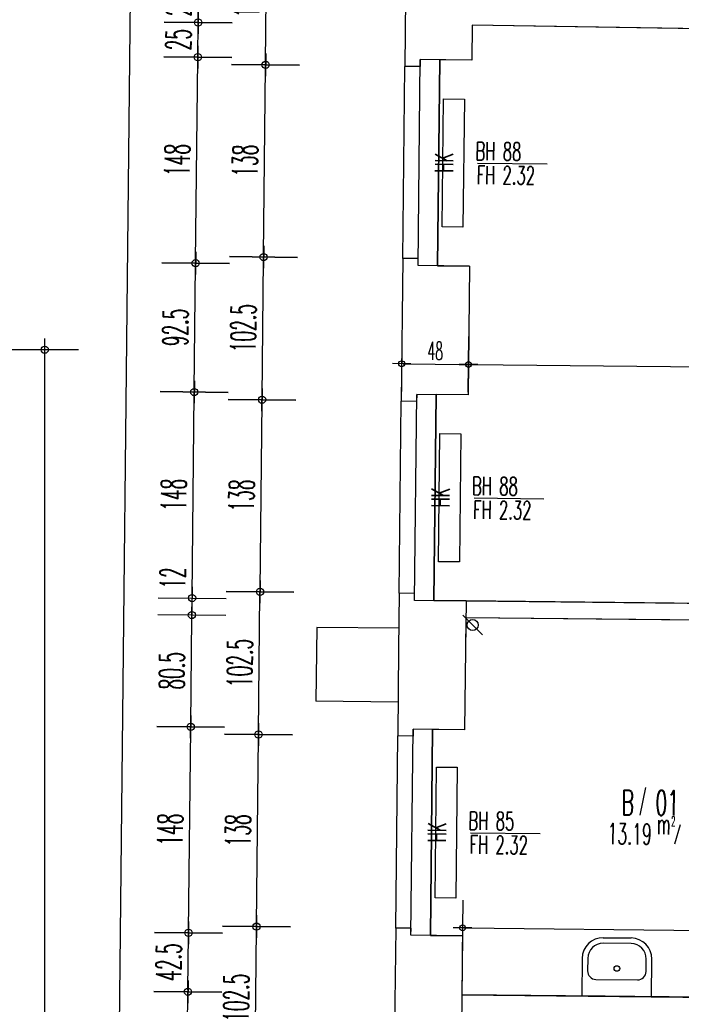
# Model space of a CAD drawing. Extents: x -14.3 to 68.8, y -3.9 to 57.4.
# Tile 25 of 46: x 33.5 to 38.2, y 16.5 to 23.6. Entities that reach past the tile are written whole.
import ezdxf
from ezdxf.enums import TextEntityAlignment as Align

# ---------------------------------------------------------------- set-up
doc = ezdxf.new("R2010")
doc.units = 0
doc.header["$LTSCALE"] = 0.25
doc.header["$MEASUREMENT"] = 0
doc.header["$PDMODE"] = 34
doc.header["$PDSIZE"] = 0.06
doc.layers.get('0').update_dxf_attribs({"color": 30, "linetype": 'CONTINUOUS'})
doc.layers.get('DEFPOINTS').update_dxf_attribs({"linetype": 'CONTINUOUS'})
for name, color, linetype in [('01ATTRMB', 7, 'CONTINUOUS'), ('01BEM-A', 7, 'CONTINUOUS'), ('01BEM-FEN', 7, 'CONTINUOUS'), ('01BEM-I', 7, 'CONTINUOUS'), ('01EIN-SAN', 9, 'CONTINUOUS'), ('01FEN', 4, 'CONTINUOUS'), ('01FLA-POLY1', 1, 'CONTINUOUS'), ('01TGA-HZG', 4, 'CONTINUOUS'), ('01TGA-STG', 4, 'CONTINUOUS'), ('01WAN', 3, 'CONTINUOUS'), ('01WAN-S', 7, 'CONTINUOUS'), ('01WLB', 2, 'CONTINUOUS')]:
    doc.layers.add(name, color=color, linetype=linetype)
doc.styles.add('BOS', font='romans.shx', dxfattribs={"width": 0.6})
doc.styles.add('BOS-BEM', font='romans.shx', dxfattribs={"width": 0.5})
doc.dimstyles.new('BOS-130', dxfattribs={"dimscale": 0.001, "dimtxt": 130, "dimasz": 10.666667, "dimexe": 1.8, "dimexo": 0.1, "dimgap": 30, "dimtad": 1, "dimdec": 4, "dimlfac": 100, "dimrnd": 0.5, "dimzin": 12, "dimtxsty": 'BOS-BEM', "dimblk1": 'BOS-BEM', "dimblk2": 'BOS-BEM', "dimsah": 1, "dimcen": 1.5, "dimse1": 1, "dimse2": 1, "dimclrd": 256, "dimclre": 256, "dimclrt": 256, "dimazin": 3, "dimtfac": 1, "dimtdec": 4, "dimtmove": 0, "dimatfit": 3, "dimtvp": 1.2, "dimtolj": 1, "dimtzin": 0})
doc.dimstyles.new('BOS-180', dxfattribs={"dimscale": 0.001, "dimtxt": 180, "dimasz": 13, "dimexe": 1.8, "dimexo": 0.1, "dimgap": 50, "dimtad": 1, "dimdec": 4, "dimlfac": 100, "dimrnd": 0.5, "dimzin": 12, "dimtxsty": 'BOS-BEM', "dimblk1": 'BOS-BEM', "dimblk2": 'BOS-BEM', "dimsah": 1, "dimcen": 1.5, "dimse1": 1, "dimse2": 1, "dimclrd": 256, "dimclre": 256, "dimclrt": 256, "dimazin": 3, "dimtfac": 1, "dimtdec": 4, "dimtmove": 0, "dimatfit": 3, "dimtvp": 1.2, "dimtolj": 1, "dimtzin": 0})

# ---------------------------------------------------------------- blocks, each defined once
blk = doc.blocks.new('BL_WASCHBECKEN')
at = {"color": 0, "linetype": 'BYBLOCK'}
for p, q in [((-0.25, 0), (0.25, 0)), ((-0.25, 0), (-0.25, -0.27)), ((0.25, -0.27), (0.25, 0)), ((0.15, -0.12), (-0.15, -0.12)), ((-0.21, -0.18), (-0.21, -0.27)), ((0.21, -0.27), (0.21, -0.18)), ((-0.1, -0.38), (0.1, -0.38)), ((0.1, -0.42), (-0.1, -0.42))]:
    blk.add_line(p, q, dxfattribs=at)
blk.add_circle((0, -0.2), 0.02, dxfattribs=at)
for centre, radius, start, end in [((-0.15, -0.18), 0.06, 89.99985, 180), ((0.15, -0.18), 0.06, 359.99998, 89.99985), ((-0.1, -0.27), 0.15, 180.00002, 269.99995), ((-0.1, -0.27), 0.11, 180.00002, 270), ((0.1, -0.27), 0.11, 270.00007, 359.99998), ((0.1, -0.27), 0.15, 270.00005, 359.99998)]:
    blk.add_arc(centre, radius, start, end, dxfattribs=at)
blk = doc.blocks.new('BL_TGA-STGL')
blk.add_line((-0.0707, -0.0707), (0.0707, 0.0707))
blk.add_circle((0, 0), 0.04)
blk = doc.blocks.new('BOS-BEM')
for p, q in [((0, -18.75), (0, 18.75)), ((-6.25, 0), (6.25, 0))]:
    blk.add_line(p, q)
blk.add_circle((0, 0), 2)
blk = doc.blocks.new('*D1157')
at = {"layer": '01BEM-A'}
blk.add_line((35.1855, 16.0542), (35.1961, 17.0531), dxfattribs=at)
at = {"layer": 'DEFPOINTS', "color": 0}
for p in [(35.1962, 17.0661), (36.1962, 17.0555), (36.1853, 16.0306)]:
    blk.add_point(p, dxfattribs=at)
at = {"layer": '01BEM-A', "xscale": 0.013, "yscale": 0.013, "zscale": 0.013}
for p, rotation in [((35.1962, 17.0661), 89.39336692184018), ((35.1854, 16.0412), 269.3933669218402)]:
    blk.add_blockref('BOS-BEM', p, dxfattribs=dict(at, rotation=rotation))
at = {"layer": '01BEM-A', "insert": (35.0508, 16.5551), "char_height": 0.18, "attachment_point": 5, "rotation": 89.39337, "style": 'BOS-BEM'}
blk.add_mtext('\\A1;102.5', dxfattribs=at)
blk = doc.blocks.new('*D1137')
at = {"layer": '01BEM-A'}
blk.add_line((35.1963, 17.0791), (35.2107, 18.433), dxfattribs=at)
at = {"layer": 'DEFPOINTS', "color": 0}
for p in [(35.2108, 18.446), (36.2108, 18.4355), (36.1962, 17.0555)]:
    blk.add_point(p, dxfattribs=at)
at = {"layer": '01BEM-A', "xscale": 0.013, "yscale": 0.013, "zscale": 0.013}
for p, rotation in [((35.2108, 18.446), 89.39336692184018), ((35.1962, 17.0661), 269.3933669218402)]:
    blk.add_blockref('BOS-BEM', p, dxfattribs=dict(at, rotation=rotation))
at = {"layer": '01BEM-A', "insert": (35.0635, 17.7576), "char_height": 0.18, "attachment_point": 5, "rotation": 89.39337, "style": 'BOS-BEM'}
blk.add_mtext('\\A1;138', dxfattribs=at)
blk = doc.blocks.new('*D1234')
at = {"layer": '01BEM-A'}
blk.add_line((35.211, 18.459), (35.2215, 19.458), dxfattribs=at)
at = {"layer": 'DEFPOINTS', "color": 0}
for p in [(35.2217, 19.471), (36.2216, 19.4604), (36.2108, 18.4355)]:
    blk.add_point(p, dxfattribs=at)
at = {"layer": '01BEM-A', "xscale": 0.013, "yscale": 0.013, "zscale": 0.013}
for p, rotation in [((35.2217, 19.471), 89.39336692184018), ((35.2108, 18.446), 269.3933669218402)]:
    blk.add_blockref('BOS-BEM', p, dxfattribs=dict(at, rotation=rotation))
at = {"layer": '01BEM-A', "insert": (35.0763, 18.96), "char_height": 0.18, "attachment_point": 5, "rotation": 89.39337, "style": 'BOS-BEM'}
blk.add_mtext('\\A1;102.5', dxfattribs=at)
blk = doc.blocks.new('*D1233')
at = {"layer": '01BEM-A'}
blk.add_line((35.2218, 19.484), (35.2361, 20.8379), dxfattribs=at)
at = {"layer": 'DEFPOINTS', "color": 0}
for p in [(35.2363, 20.8509), (36.2362, 20.8403), (36.2216, 19.4604)]:
    blk.add_point(p, dxfattribs=at)
at = {"layer": '01BEM-A', "xscale": 0.013, "yscale": 0.013, "zscale": 0.013}
for p, rotation in [((35.2363, 20.8509), 89.39336692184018), ((35.2217, 19.471), 269.3933669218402)]:
    blk.add_blockref('BOS-BEM', p, dxfattribs=dict(at, rotation=rotation))
at = {"layer": '01BEM-A', "insert": (35.089, 20.1624), "char_height": 0.18, "attachment_point": 5, "rotation": 89.39337, "style": 'BOS-BEM'}
blk.add_mtext('\\A1;138', dxfattribs=at)
blk = doc.blocks.new('*D1232')
at = {"layer": '01BEM-A'}
blk.add_line((35.2364, 20.8639), (35.247, 21.8628), dxfattribs=at)
at = {"layer": 'DEFPOINTS', "color": 0}
for p in [(35.2471, 21.8758), (36.2471, 21.8653), (36.2362, 20.8403)]:
    blk.add_point(p, dxfattribs=at)
at = {"layer": '01BEM-A', "xscale": 0.013, "yscale": 0.013, "zscale": 0.013}
for p, rotation in [((35.2471, 21.8758), 89.39336692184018), ((35.2363, 20.8509), 269.3933669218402)]:
    blk.add_blockref('BOS-BEM', p, dxfattribs=dict(at, rotation=rotation))
at = {"layer": '01BEM-A', "insert": (35.1017, 21.3649), "char_height": 0.18, "attachment_point": 5, "rotation": 89.39337, "style": 'BOS-BEM'}
blk.add_mtext('\\A1;102.5', dxfattribs=at)
blk = doc.blocks.new('*D1225')
at = {"layer": '01BEM-A'}
blk.add_line((35.2473, 21.8888), (35.2616, 23.2428), dxfattribs=at)
at = {"layer": 'DEFPOINTS', "color": 0}
for p in [(35.2617, 23.2558), (36.2617, 23.2452), (36.2471, 21.8653)]:
    blk.add_point(p, dxfattribs=at)
at = {"layer": '01BEM-A', "xscale": 0.013, "yscale": 0.013, "zscale": 0.013}
for p, rotation in [((35.2617, 23.2558), 89.39336692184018), ((35.2471, 21.8758), 269.3933669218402)]:
    blk.add_blockref('BOS-BEM', p, dxfattribs=dict(at, rotation=rotation))
at = {"layer": '01BEM-A', "insert": (35.1145, 22.5673), "char_height": 0.18, "attachment_point": 5, "rotation": 89.39337, "style": 'BOS-BEM'}
blk.add_mtext('\\A1;138', dxfattribs=at)
blk = doc.blocks.new('*D1253')
at = {"layer": '01BEM-A'}
blk.add_line((35.2619, 23.2688), (35.2725, 24.2677), dxfattribs=at)
at = {"layer": 'DEFPOINTS', "color": 0}
for p in [(35.2726, 24.2807), (36.2725, 24.2701), (36.2617, 23.2452)]:
    blk.add_point(p, dxfattribs=at)
at = {"layer": '01BEM-A', "xscale": 0.013, "yscale": 0.013, "zscale": 0.013}
for p, rotation in [((35.2726, 24.2807), 89.39336692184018), ((35.2617, 23.2558), 269.3933669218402)]:
    blk.add_blockref('BOS-BEM', p, dxfattribs=dict(at, rotation=rotation))
at = {"layer": '01BEM-A', "insert": (35.1272, 23.7697), "char_height": 0.18, "attachment_point": 5, "rotation": 89.39337, "style": 'BOS-BEM'}
blk.add_mtext('\\A1;102.5', dxfattribs=at)
blk = doc.blocks.new('*D1150')
at = {"layer": '01BEM-A'}
blk.add_line((34.6986, 16.1093), (34.7036, 16.5853), dxfattribs=at)
at = {"layer": 'DEFPOINTS', "color": 0}
for p in [(34.7037, 16.5983), (36.6711, 16.5775), (36.6658, 16.0755)]:
    blk.add_point(p, dxfattribs=at)
at = {"layer": '01BEM-A', "xscale": 0.013, "yscale": 0.013, "zscale": 0.013}
for p, rotation in [((34.7037, 16.5983), 89.39336692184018), ((34.6984, 16.0963), 269.3933669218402)]:
    blk.add_blockref('BOS-BEM', p, dxfattribs=dict(at, rotation=rotation))
at = {"layer": '01BEM-A', "insert": (34.5611, 16.3488), "char_height": 0.18, "attachment_point": 5, "rotation": 89.39337, "style": 'BOS-BEM'}
blk.add_mtext('\\A1;50', dxfattribs=at)
blk = doc.blocks.new('*D1149')
at = {"layer": '01BEM-A'}
blk.add_line((34.7039, 16.6113), (34.7081, 17.0083), dxfattribs=at)
at = {"layer": 'DEFPOINTS', "color": 0}
for p in [(34.7082, 17.0213), (36.6756, 17.0004), (36.6711, 16.5775)]:
    blk.add_point(p, dxfattribs=at)
at = {"layer": '01BEM-A', "xscale": 0.013, "yscale": 0.013, "zscale": 0.013}
for p, rotation in [((34.7082, 17.0213), 89.39336692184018), ((34.7037, 16.5983), 269.3933669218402)]:
    blk.add_blockref('BOS-BEM', p, dxfattribs=dict(at, rotation=rotation))
at = {"layer": '01BEM-A', "insert": (34.566, 16.8113), "char_height": 0.18, "attachment_point": 5, "rotation": 89.39337, "style": 'BOS-BEM'}
blk.add_mtext('\\A1;42.5', dxfattribs=at)
blk = doc.blocks.new('*D1136')
at = {"layer": '01BEM-A'}
blk.add_line((34.7083, 17.0343), (34.7237, 18.4882), dxfattribs=at)
at = {"layer": 'DEFPOINTS', "color": 0}
for p in [(34.7239, 18.5012), (36.6913, 18.4804), (36.6756, 17.0004)]:
    blk.add_point(p, dxfattribs=at)
at = {"layer": '01BEM-A', "xscale": 0.013, "yscale": 0.013, "zscale": 0.013}
for p, rotation in [((34.7239, 18.5012), 89.39336692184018), ((34.7082, 17.0213), 269.3933669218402)]:
    blk.add_blockref('BOS-BEM', p, dxfattribs=dict(at, rotation=rotation))
at = {"layer": '01BEM-A', "insert": (34.5761, 17.7627), "char_height": 0.18, "attachment_point": 5, "rotation": 89.39337, "style": 'BOS-BEM'}
blk.add_mtext('\\A1;148', dxfattribs=at)
blk = doc.blocks.new('*D1231')
at = {"layer": '01BEM-A'}
blk.add_line((34.724, 18.5142), (34.7322, 19.291), dxfattribs=at)
at = {"layer": 'DEFPOINTS', "color": 0}
for p in [(34.7324, 19.304), (36.6998, 19.2832), (36.6913, 18.4804)]:
    blk.add_point(p, dxfattribs=at)
at = {"layer": '01BEM-A', "xscale": 0.013, "yscale": 0.013, "zscale": 0.013}
for p, rotation in [((34.7324, 19.304), 89.39336692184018), ((34.7239, 18.5012), 269.3933669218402)]:
    blk.add_blockref('BOS-BEM', p, dxfattribs=dict(at, rotation=rotation))
at = {"layer": '01BEM-A', "insert": (34.5881, 18.9041), "char_height": 0.18, "attachment_point": 5, "rotation": 89.39337, "style": 'BOS-BEM'}
blk.add_mtext('\\A1;80.5', dxfattribs=at)
blk = doc.blocks.new('*D1230')
at = {"layer": '01BEM-A'}
for p, q in [((34.7338, 19.4391), (34.7364, 19.685)), ((34.7324, 19.304), (34.7337, 19.4261)), ((34.7322, 19.291), (34.7321, 19.278))]:
    blk.add_line(p, q, dxfattribs=at)
at = {"layer": 'DEFPOINTS', "color": 0}
for p in [(34.7337, 19.4261), (36.4711, 19.4077), (36.6998, 19.2832)]:
    blk.add_point(p, dxfattribs=at)
at = {"layer": '01BEM-A', "xscale": 0.013, "yscale": 0.013, "zscale": 0.013}
for p, rotation in [((34.7337, 19.4261), 269.3933669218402), ((34.7324, 19.304), 89.39336692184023)]:
    blk.add_blockref('BOS-BEM', p, dxfattribs=dict(at, rotation=rotation))
at = {"layer": '01BEM-A', "insert": (34.5952, 19.57), "char_height": 0.18, "attachment_point": 5, "rotation": 89.39337, "style": 'BOS-BEM'}
blk.add_mtext('\\A1;12', dxfattribs=at)
blk = doc.blocks.new('*D1229')
at = {"layer": '01BEM-A'}
blk.add_line((34.7338, 19.4391), (34.7492, 20.8931), dxfattribs=at)
at = {"layer": 'DEFPOINTS', "color": 0}
for p in [(34.7493, 20.9061), (36.4867, 20.8877), (36.4711, 19.4077)]:
    blk.add_point(p, dxfattribs=at)
at = {"layer": '01BEM-A', "xscale": 0.013, "yscale": 0.013, "zscale": 0.013}
for p, rotation in [((34.7493, 20.9061), 89.39336692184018), ((34.7337, 19.4261), 269.3933669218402)]:
    blk.add_blockref('BOS-BEM', p, dxfattribs=dict(at, rotation=rotation))
at = {"layer": '01BEM-A', "insert": (34.6015, 20.1676), "char_height": 0.18, "attachment_point": 5, "rotation": 89.39337, "style": 'BOS-BEM'}
blk.add_mtext('\\A1;148', dxfattribs=at)
blk = doc.blocks.new('*D1228')
at = {"layer": '01BEM-A'}
blk.add_line((34.7495, 20.9191), (34.759, 21.818), dxfattribs=at)
at = {"layer": 'DEFPOINTS', "color": 0}
for p in [(34.7591, 21.831), (36.4965, 21.8126), (36.4867, 20.8877)]:
    blk.add_point(p, dxfattribs=at)
at = {"layer": '01BEM-A', "xscale": 0.013, "yscale": 0.013, "zscale": 0.013}
for p, rotation in [((34.7591, 21.831), 89.39336692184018), ((34.7493, 20.9061), 269.3933669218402)]:
    blk.add_blockref('BOS-BEM', p, dxfattribs=dict(at, rotation=rotation))
at = {"layer": '01BEM-A', "insert": (34.6142, 21.37), "char_height": 0.18, "attachment_point": 5, "rotation": 89.39337, "style": 'BOS-BEM'}
blk.add_mtext('\\A1;92.5', dxfattribs=at)
blk = doc.blocks.new('*D1224')
at = {"layer": '01BEM-A'}
blk.add_line((34.7593, 21.844), (34.7747, 23.2979), dxfattribs=at)
at = {"layer": 'DEFPOINTS', "color": 0}
for p in [(34.7748, 23.3109), (36.5122, 23.2925), (36.4965, 21.8126)]:
    blk.add_point(p, dxfattribs=at)
at = {"layer": '01BEM-A', "xscale": 0.013, "yscale": 0.013, "zscale": 0.013}
for p, rotation in [((34.7748, 23.3109), 89.39336692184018), ((34.7591, 21.831), 269.3933669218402)]:
    blk.add_blockref('BOS-BEM', p, dxfattribs=dict(at, rotation=rotation))
at = {"layer": '01BEM-A', "insert": (34.627, 22.5725), "char_height": 0.18, "attachment_point": 5, "rotation": 89.39337, "style": 'BOS-BEM'}
blk.add_mtext('\\A1;148', dxfattribs=at)
blk = doc.blocks.new('*D1249')
at = {"layer": '01BEM-A'}
blk.add_line((34.7749, 23.3239), (34.7773, 23.5475), dxfattribs=at)
at = {"layer": 'DEFPOINTS', "color": 0}
for p in [(34.7774, 23.5605), (36.8288, 23.5388), (36.5122, 23.2925)]:
    blk.add_point(p, dxfattribs=at)
at = {"layer": '01BEM-A', "xscale": 0.013, "yscale": 0.013, "zscale": 0.013}
for p, rotation in [((34.7774, 23.5605), 89.39336692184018), ((34.7748, 23.3109), 269.3933669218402)]:
    blk.add_blockref('BOS-BEM', p, dxfattribs=dict(at, rotation=rotation))
at = {"layer": '01BEM-A', "insert": (34.6361, 23.4372), "char_height": 0.18, "attachment_point": 5, "rotation": 89.39337, "style": 'BOS-BEM'}
blk.add_mtext('\\A1;25', dxfattribs=at)
blk = doc.blocks.new('*D1248')
at = {"layer": '01BEM-A'}
blk.add_line((34.7776, 23.5735), (34.7798, 23.7868), dxfattribs=at)
at = {"layer": 'DEFPOINTS', "color": 0}
for p in [(34.78, 23.7998), (36.7474, 23.7789), (36.8288, 23.5388)]:
    blk.add_point(p, dxfattribs=at)
at = {"layer": '01BEM-A', "xscale": 0.013, "yscale": 0.013, "zscale": 0.013}
for p, rotation in [((34.78, 23.7998), 89.39336692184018), ((34.7774, 23.5605), 269.3933669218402)]:
    blk.add_blockref('BOS-BEM', p, dxfattribs=dict(at, rotation=rotation))
at = {"layer": '01BEM-A', "insert": (34.6387, 23.6816), "char_height": 0.18, "attachment_point": 5, "rotation": 89.39337, "style": 'BOS-BEM'}
blk.add_mtext('\\A1;24', dxfattribs=at)
blk = doc.blocks.new('*D1113')
at = {"layer": '01BEM-A'}
blk.add_line((34.1553, 10.8439), (34.4924, 42.6821), dxfattribs=at)
at = {"layer": 'DEFPOINTS', "color": 0}
for p in [(34.4925, 42.6951), (36.4896, 42.674), (36.13, 10.81)]:
    blk.add_point(p, dxfattribs=at)
at = {"layer": '01BEM-A', "xscale": 0.013, "yscale": 0.013, "zscale": 0.013}
for p, rotation in [((34.4925, 42.6951), 89.39336692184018), ((34.1551, 10.8309), 269.3933669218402)]:
    blk.add_blockref('BOS-BEM', p, dxfattribs=dict(at, rotation=rotation))
at = {"layer": '01BEM-A', "insert": (34.1941, 27.7337), "char_height": 0.18, "attachment_point": 5, "rotation": 89.39337, "style": 'BOS-BEM'}
blk.add_mtext('\\A1;3186.5', dxfattribs=at)
blk = doc.blocks.new('*D979')
at = {"layer": '01BEM-A'}
blk.add_line((33.258, 25.5727), (34.382, 25.5727), dxfattribs=at)
at = {"layer": 'DEFPOINTS', "color": 0}
for p in [(34.395, 25.5727), (33.245, 10.81), (34.395, 10.81)]:
    blk.add_point(p, dxfattribs=at)
at = {"layer": '01BEM-A', "xscale": 0.013, "yscale": 0.013, "zscale": 0.013, "rotation": 180}
blk.add_blockref('BOS-BEM', (33.245, 25.5727), dxfattribs=at)
at = {"layer": '01BEM-A', "xscale": 0.013, "yscale": 0.013, "zscale": 0.013}
blk.add_blockref('BOS-BEM', (34.395, 25.5727), dxfattribs=at)
at = {"layer": '01BEM-A', "insert": (33.82, 25.7127), "char_height": 0.18, "attachment_point": 5, "style": 'BOS-BEM'}
blk.add_mtext('\\A1;115', dxfattribs=at)
blk = doc.blocks.new('*D1135')
at = {"layer": '01BEM-A'}
blk.add_line((34.408, 25.5727), (36.117, 25.5727), dxfattribs=at)
at = {"layer": 'DEFPOINTS', "color": 0}
for p in [(36.13, 25.5727), (34.395, 10.81), (36.13, 10.81)]:
    blk.add_point(p, dxfattribs=at)
at = {"layer": '01BEM-A', "xscale": 0.013, "yscale": 0.013, "zscale": 0.013, "rotation": 180}
blk.add_blockref('BOS-BEM', (34.395, 25.5727), dxfattribs=at)
at = {"layer": '01BEM-A', "xscale": 0.013, "yscale": 0.013, "zscale": 0.013}
blk.add_blockref('BOS-BEM', (36.13, 25.5727), dxfattribs=at)
at = {"layer": '01BEM-A', "insert": (35.7711, 25.7127), "char_height": 0.18, "attachment_point": 5, "style": 'BOS-BEM'}
blk.add_mtext('\\A1;173.5', dxfattribs=at)
blk = doc.blocks.new('*D977')
at = {"layer": '01BEM-A'}
blk.add_line((33.208, 26.0602), (34.432, 26.0602), dxfattribs=at)
at = {"layer": 'DEFPOINTS', "color": 0}
for p in [(34.445, 26.0602), (33.195, 10.44), (34.445, 10.44)]:
    blk.add_point(p, dxfattribs=at)
at = {"layer": '01BEM-A', "xscale": 0.013, "yscale": 0.013, "zscale": 0.013, "rotation": 180}
blk.add_blockref('BOS-BEM', (33.195, 26.0602), dxfattribs=at)
at = {"layer": '01BEM-A', "xscale": 0.013, "yscale": 0.013, "zscale": 0.013}
blk.add_blockref('BOS-BEM', (34.445, 26.0602), dxfattribs=at)
at = {"layer": '01BEM-A', "insert": (33.82, 26.2002), "char_height": 0.18, "attachment_point": 5, "style": 'BOS-BEM'}
blk.add_mtext('\\A1;125', dxfattribs=at)
blk = doc.blocks.new('*D976')
at = {"layer": '01BEM-A'}
blk.add_line((0.013, 26.5477), (36.117, 26.5477), dxfattribs=at)
at = {"layer": 'DEFPOINTS', "color": 0}
for p in [(36.13, 26.5477), (36.13, 10.81), (0, 9.02)]:
    blk.add_point(p, dxfattribs=at)
at = {"layer": '01BEM-A', "xscale": 0.013, "yscale": 0.013, "zscale": 0.013, "rotation": 180}
blk.add_blockref('BOS-BEM', (0, 26.5477), dxfattribs=at)
at = {"layer": '01BEM-A', "xscale": 0.013, "yscale": 0.013, "zscale": 0.013}
blk.add_blockref('BOS-BEM', (36.13, 26.5477), dxfattribs=at)
at = {"layer": '01BEM-A', "insert": (18.065, 26.6877), "char_height": 0.18, "attachment_point": 5, "style": 'BOS-BEM'}
blk.add_mtext('\\A1;3613', dxfattribs=at)
blk = doc.blocks.new('*D791')
at = {"layer": '01BEM-A'}
blk.add_line((-4.007, 27.0352), (36.117, 27.0352), dxfattribs=at)
at = {"layer": 'DEFPOINTS', "color": 0}
for p in [(36.13, 27.0352), (36.13, 10.81), (-4.02, 9.02)]:
    blk.add_point(p, dxfattribs=at)
at = {"layer": '01BEM-A', "xscale": 0.013, "yscale": 0.013, "zscale": 0.013, "rotation": 180}
blk.add_blockref('BOS-BEM', (-4.02, 27.0352), dxfattribs=at)
at = {"layer": '01BEM-A', "xscale": 0.013, "yscale": 0.013, "zscale": 0.013}
blk.add_blockref('BOS-BEM', (36.13, 27.0352), dxfattribs=at)
at = {"layer": '01BEM-A', "insert": (16.055, 27.1752), "char_height": 0.18, "attachment_point": 5, "style": 'BOS-BEM'}
blk.add_mtext('\\A1;4015', dxfattribs=at)
blk = doc.blocks.new('*D975')
at = {"layer": '01BEM-A'}
blk.add_line((33.675, 10.823), (33.675, 21.197), dxfattribs=at)
at = {"layer": 'DEFPOINTS', "color": 0}
for p in [(31.67, 21.21), (33.675, 21.21), (31.67, 10.81)]:
    blk.add_point(p, dxfattribs=at)
at = {"layer": '01BEM-A', "xscale": 0.013, "yscale": 0.013, "zscale": 0.013}
for p, rotation in [((33.675, 21.21), 90), ((33.675, 10.81), 270)]:
    blk.add_blockref('BOS-BEM', p, dxfattribs=dict(at, rotation=rotation))
at = {"layer": '01BEM-A', "insert": (33.535, 16.01), "char_height": 0.18, "attachment_point": 5, "rotation": 90, "style": 'BOS-BEM'}
blk.add_mtext('\\A1;1040', dxfattribs=at)
blk = doc.blocks.new('*D1131')
at = {"layer": '01BEM-I'}
blk.add_line((36.6869, 17.0571), (41.4253, 17.0069), dxfattribs=at)
at = {"layer": 'DEFPOINTS', "color": 0}
for p in [(41.4359, 17.0068), (36.6711, 16.5775), (41.4309, 16.5271)]:
    blk.add_point(p, dxfattribs=at)
at = {"layer": '01BEM-I', "xscale": 0.01066666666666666, "yscale": 0.01066666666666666, "zscale": 0.01066666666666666}
for p, rotation in [((36.6762, 17.0572), 179.3933669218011), ((41.4359, 17.0068), 359.3933669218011)]:
    blk.add_blockref('BOS-BEM', p, dxfattribs=dict(at, rotation=rotation))
at = {"layer": '01BEM-I', "insert": (39.2416, 17.1251), "char_height": 0.13, "attachment_point": 5, "rotation": 359.39337, "style": 'BOS-BEM'}
blk.add_mtext('\\A1;476', dxfattribs=at)
blk = doc.blocks.new('*D1227')
at = {"layer": '01BEM-I'}
blk.add_line((36.2497, 21.109), (36.7084, 21.1041), dxfattribs=at)
at = {"layer": 'DEFPOINTS', "color": 0}
for p in [(36.719, 21.104), (36.2216, 19.4604), (36.7011, 19.4053)]:
    blk.add_point(p, dxfattribs=at)
at = {"layer": '01BEM-I', "xscale": 0.01066666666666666, "yscale": 0.01066666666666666, "zscale": 0.01066666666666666}
for p, rotation in [((36.2391, 21.1091), 179.3933669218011), ((36.719, 21.104), 359.3933669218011)]:
    blk.add_blockref('BOS-BEM', p, dxfattribs=dict(at, rotation=rotation))
at = {"layer": '01BEM-I', "insert": (36.4801, 21.2016), "char_height": 0.13, "attachment_point": 5, "rotation": 359.39337, "style": 'BOS-BEM'}
blk.add_mtext('\\A1;48', dxfattribs=at)
blk = doc.blocks.new('*D1226')
at = {"layer": '01BEM-I'}
blk.add_line((36.7297, 21.1039), (41.3881, 21.0546), dxfattribs=at)
at = {"layer": 'DEFPOINTS', "color": 0}
for p in [(41.3988, 21.0545), (36.7011, 19.4053), (41.3772, 19.0179)]:
    blk.add_point(p, dxfattribs=at)
at = {"layer": '01BEM-I', "xscale": 0.01066666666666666, "yscale": 0.01066666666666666, "zscale": 0.01066666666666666}
for p, rotation in [((36.719, 21.104), 179.3933669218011), ((41.3988, 21.0545), 359.3933669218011)]:
    blk.add_blockref('BOS-BEM', p, dxfattribs=dict(at, rotation=rotation))
at = {"layer": '01BEM-I', "insert": (39.0599, 21.1742), "char_height": 0.13, "attachment_point": 5, "rotation": 359.39337, "style": 'BOS-BEM'}
blk.add_mtext('\\A1;468', dxfattribs=at)

msp = doc.modelspace()

# ---------------------------------------------------------------- linework, layer by layer
at = {"layer": '01ATTRMB'}
for p, q in [((37.9892397, 18.0652147), (37.9486288, 17.8662534)), ((38.2394392, 17.7970429), (38.1994782, 17.6594625))]:
    msp.add_line(p, q, dxfattribs=at)
at = {"layer": '01BEM-FEN', "linetype": 'BYBLOCK'}
for p, q in [((36.7843608, 22.5501386), (37.2843328, 22.5448451)), ((36.7588977, 20.1452734), (37.2588697, 20.1399799)), ((36.7334347, 17.7404082), (37.2334067, 17.7351147))]:
    msp.add_line(p, q, dxfattribs=at)
at = {"layer": '01FEN'}
for p, q in [((36.3565467, 21.8140974), (36.3722163, 23.2940145)), ((36.3310837, 19.4092322), (36.3467532, 20.8891493)), ((36.3056206, 17.004367), (36.3212902, 18.4842841))]:
    msp.add_line(p, q, dxfattribs=at)
at = {"layer": '01FLA-POLY1'}
for points in [[(41.4930044, 22.3968403), (41.5043373, 23.4671798), (40.5196926, 23.4822636), (40.5090446, 22.9725498), (39.2491777, 22.9917886), (39.2598269, 23.5015635), (36.7448425, 23.5400907), (36.7421956, 23.2900971), (36.5122084, 23.2925322), (36.4965389, 21.8126152), (36.726526, 21.81018), (36.7167325, 20.8852319), (36.4867454, 20.887667), (36.4710758, 19.40775), (36.7010629, 19.4053148), (41.4607961, 19.3549181), (41.4825228, 21.4068958)], [(41.4422892, 17.6070207), (41.4546775, 18.7770432), (41.374682, 18.7778902), (41.377223, 19.0178768), (41.3795292, 19.2356838), (36.6997915, 19.2852335), (36.6973802, 19.0574964), (36.6912695, 18.4803667), (36.4612823, 18.4828018), (36.4456128, 17.0028848), (36.6755999, 17.0004496), (36.6711214, 16.577478), (41.4308546, 16.5270813), (41.4318075, 16.6170762)]]:
    msp.add_lwpolyline(points, close=True, dxfattribs=at)
at = {"layer": '01TGA-HZG'}
for p, q in [((36.5295017, 22.0922819), (36.5392423, 23.0122303)), ((36.5392423, 23.0122303), (36.6892338, 23.0106422)), ((36.6892338, 23.0106422), (36.6794933, 22.0906937)), ((36.6794933, 22.0906937), (36.5295017, 22.0922819)), ((36.5040387, 19.6874167), (36.5137792, 20.6073651)), ((36.5137792, 20.6073651), (36.6637708, 20.605777)), ((36.6637708, 20.605777), (36.6540303, 19.6858285)), ((36.6540303, 19.6858285), (36.5040387, 19.6874167)), ((36.4784697, 17.272552), (36.488422, 18.2124993)), ((36.488422, 18.2124993), (36.6384136, 18.2109112)), ((36.6384136, 18.2109112), (36.6284613, 17.2709639)), ((36.6284613, 17.2709639), (36.4784697, 17.272552))]:
    msp.add_line(p, q, dxfattribs=at)
at = {"layer": '01WAN'}
for p, q in [((36.2725453, 24.2701245), (36.2616931, 23.2451819)), ((36.7448425, 23.5400907), (36.7421956, 23.2900971)), ((41.8418334, 23.4620097), (36.7448425, 23.5400907)), ((36.3722163, 23.2940145), (36.3716869, 23.2440173)), ((36.7421956, 23.2900971), (36.3722163, 23.2940145)), ((36.3716869, 23.2440173), (36.2616931, 23.2451819)), ((36.2470823, 21.8652593), (36.23623, 20.8403167)), ((36.3570761, 21.8640946), (36.2470823, 21.8652593)), ((36.3565467, 21.8140974), (36.3570761, 21.8640946)), ((36.726526, 21.81018), (36.3565467, 21.8140974)), ((36.726526, 21.81018), (36.7167325, 20.8852319)), ((36.3467532, 20.8891493), (36.3462239, 20.8391521)), ((36.7167325, 20.8852319), (36.3467532, 20.8891493)), ((36.3462239, 20.8391521), (36.23623, 20.8403167)), ((36.2216192, 19.4603941), (36.2173869, 19.0606696)), ((36.3316131, 19.4592294), (36.2216192, 19.4603941)), ((36.3310837, 19.4092322), (36.3316131, 19.4592294)), ((36.7010629, 19.4053148), (36.3310837, 19.4092322)), ((36.7010629, 19.4053148), (36.6973802, 19.0574964)), ((36.2174273, 19.0644873), (36.210767, 18.4354515)), ((36.6973802, 19.0574964), (36.6912695, 18.4803667)), ((36.3212902, 18.4842841), (36.3207608, 18.4342869)), ((36.6912695, 18.4803667), (36.3212902, 18.4842841)), ((36.3207608, 18.4342869), (36.210767, 18.4354515)), ((36.1961562, 17.0555289), (36.1853039, 16.0305863)), ((36.30615, 17.0543642), (36.1961562, 17.0555289)), ((36.3056206, 17.004367), (36.30615, 17.0543642)), ((36.6755999, 17.0004496), (36.3056206, 17.004367)), ((36.6755999, 17.0004496), (36.6658064, 16.0755015))]:
    msp.add_line(p, q, dxfattribs=at)
at = {"layer": '01WAN-S'}
for p, q in [((36.4965389, 21.8126152), (36.5122084, 23.2925322)), ((36.2470823, 21.8652593), (36.2616931, 23.2451819)), ((36.4710758, 19.40775), (36.4867454, 20.887667)), ((36.2216192, 19.4603941), (36.23623, 20.8403167)), ((35.6289947, 19.2156397), (35.6233833, 18.6856694)), ((36.2201142, 19.2093808), (35.6289947, 19.2156397)), ((36.2145028, 18.6794105), (35.6233833, 18.6856694)), ((36.4456128, 17.0028848), (36.4612823, 18.4828018)), ((36.1961562, 17.0555289), (36.210767, 18.4354515))]:
    msp.add_line(p, q, dxfattribs=at)
at = {"layer": '01WLB'}
for p, q in [((41.4607961, 19.3549181), (36.7010629, 19.4053148)), ((41.3795292, 19.2356838), (36.6997915, 19.2852335)), ((41.4308546, 16.5270813), (36.6711214, 16.577478))]:
    msp.add_line(p, q, dxfattribs=at)

# ---------------------------------------------------------------- block references
at = {"layer": '01EIN-SAN', "rotation": 179.3933669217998}
msp.add_blockref('BL_WASCHBECKEN', (37.7825917, 16.5657096), dxfattribs=at)
at = {"layer": '01TGA-STG', "rotation": 269.3933669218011}
msp.add_blockref('BL_TGA-STGL', (36.7492374, 19.2326402), dxfattribs=at)

# ---------------------------------------------------------------- texts
at = {"layer": '01ATTRMB', "style": 'BOS', "width": 0.55}
for s, height, p in [('B', 0.18, (37.8165278, 17.867652)), ('01', 0.18, (38.0606811, 17.865067)), ('13.19', 0.15, (37.7166579, 17.6586129))]:
    msp.add_text(s, height=height, rotation=359.3934, dxfattribs=at).set_placement(p)
at = {"layer": '01ATTRMB', "style": 'BOS', "width": 0.5}
for s, height, p in [('m', 0.15, (38.1693056, 17.7288246)), ('2', 0.07, (38.2047157, 17.787896))]:
    msp.add_text(s, height=height, rotation=359.3934, dxfattribs=at).set_placement(p, align=Align.RIGHT)
at = {"layer": '01BEM-FEN', "linetype": 'BYBLOCK', "style": 'BOS', "width": 0.6}
for s, p in [('BH', (36.7690673, 22.571638)), ('88', (36.9644868, 22.569569)), ('FH', (36.7777389, 22.4003079)), ('2.32', (36.962674, 22.3983499)), ('BH', (36.7436043, 20.1667728)), ('88', (36.9390238, 20.1647038)), ('FH', (36.7522759, 19.9954427)), ('2.32', (36.937211, 19.9934847)), ('BH', (36.7181412, 17.7619076)), ('85', (36.9135607, 17.7598386)), ('FH', (36.7268128, 17.5905775)), ('2.32', (36.9117479, 17.5886195))]:
    msp.add_text(s, height=0.13, rotation=359.3934, dxfattribs=at).set_placement(p)
at = {"layer": '01TGA-HZG', "style": 'BOS', "width": 0.6}
for p in [(36.6086527, 22.5522561), (36.5831897, 20.1473909), (36.5577266, 17.7425257)]:
    msp.add_text('HK', height=0.13, rotation=89.39336692, dxfattribs=at).set_placement(p, align=Align.CENTER)

# ---------------------------------------------------------------- dimensions: what is measured, and where the dimension line sits
at = {"layer": '01BEM-A'}
for base, p1, p2, picture, middle in [((34.4925213, 42.6951443), (36.1300276, 10.81), (36.4895534, 42.6739995), '*D1113', (34.3340916, 27.7322046)), ((34.7799817, 23.7997653), (36.8288183, 23.5388042), (36.7473714, 23.7789343), '*D1248', (34.7787152, 23.6801448))]:
    dim = msp.add_linear_dim(base=base, p1=p1, p2=p2, angle=89.39336692, dimstyle='BOS-180', dxfattribs=at)
    dim.commit()
    dim.dimension.update_dxf_attribs({"geometry": picture, "text_midpoint": middle, "dimtype": 160})
for base, p1, p2, picture, middle in [((36.1300276, 27.0351702), (-4.02, 9.02), (36.1300276, 10.81), '*D791', (16.0550138, 27.1751702)), ((36.1300276, 26.5476702), (0, 9.02), (36.1300276, 10.81), '*D976', (18.0650138, 26.6876702)), ((34.445, 26.0601702), (33.195, 10.44), (34.445, 10.44), '*D977', (33.82, 26.2001702)), ((34.395, 25.5726702), (33.245, 10.81), (34.395, 10.81), '*D979', (33.82, 25.7126702))]:
    dim = msp.add_linear_dim(base=base, p1=p1, p2=p2, dimstyle='BOS-180', dxfattribs=at)
    dim.commit()
    dim.dimension.update_dxf_attribs({"geometry": picture, "text_midpoint": middle})
dim = msp.add_linear_dim(base=(36.1300276, 25.5726702), p1=(34.395, 10.81), p2=(36.1300276, 10.81), dimstyle='BOS-180', dxfattribs=at)
dim.commit()
dim.dimension.update_dxf_attribs({"geometry": '*D1135', "text_midpoint": (35.771068, 25.5726702), "dimtype": 160})
for base, p1, p2, angle, picture, middle in [((35.2726014, 24.280712), (36.2616931, 23.2451819), (36.2725453, 24.2701245), 89.39336692, '*D1253', (35.1271831, 23.769723)), ((34.7774486, 23.5605244), (36.5122084, 23.2925322), (36.8288183, 23.5388042), 89.39336692, '*D1249', (34.6361351, 23.4372085)), ((34.7748058, 23.3109281), (36.4965389, 21.8126152), (36.5122084, 23.2925322), 89.39336692, '*D1224', (34.6269789, 22.5724518)), ((35.2617491, 23.2557695), (36.2470823, 21.8652593), (36.2616931, 23.2451819), 89.39336692, '*D1225', (35.1144516, 22.5672904)), ((35.2471383, 21.8758468), (36.23623, 20.8403167), (36.2470823, 21.8652593), 89.39336692, '*D1232', (35.10172, 21.3648578)), ((34.7591363, 21.831011), (36.4867454, 20.887667), (36.4965389, 21.8126152), 89.39336692, '*D1228', (34.6142474, 21.3700192)), ((33.675, 21.21), (31.67, 10.81), (31.67, 21.21), 90, '*D975', (33.535, 16.01)), ((34.7493428, 20.9060629), (36.4710758, 19.40775), (36.4867454, 20.887667), 89.39336692, '*D1229', (34.6015158, 20.1675866)), ((35.2362861, 20.8509043), (36.2216192, 19.4603941), (36.23623, 20.8403167), 89.39336692, '*D1233', (35.0889885, 20.1624252)), ((34.7336732, 19.4261458), (36.6997696, 19.2831667), (36.4710758, 19.40775), 89.39336692, '*D1230', (34.595189, 19.5700487)), ((35.2216753, 19.4709816), (36.210767, 18.4354515), (36.2216192, 19.4603941), 89.39336692, '*D1234', (35.076257, 18.9599926)), ((34.7323799, 19.3039977), (36.6912695, 18.4803667), (36.6997696, 19.2831667), 89.39336692, '*D1231', (34.5881377, 18.90408)), ((34.7238797, 18.5011977), (36.6755999, 17.0004496), (36.6912695, 18.4803667), 89.39336692, '*D1136', (34.5760528, 17.7627214)), ((35.210823, 18.4460391), (36.1961562, 17.0555289), (36.210767, 18.4354515), 89.39336692, '*D1137', (35.0635255, 17.75756)), ((35.1962122, 17.0661164), (36.1853039, 16.0305863), (36.1961562, 17.0555289), 89.39336692, '*D1157', (35.0507939, 16.5551274)), ((34.7082102, 17.0212806), (36.6711214, 16.577478), (36.6755999, 17.0004496), 89.39336692, '*D1149', (34.5659788, 16.8112771)), ((34.7037317, 16.598309), (36.6658064, 16.0755015), (36.6711214, 16.577478), 89.39336692, '*D1150', (34.561082, 16.348803))]:
    dim = msp.add_linear_dim(base=base, p1=p1, p2=p2, angle=angle, dimstyle='BOS-180', dxfattribs=at)
    dim.commit()
    dim.dimension.update_dxf_attribs({"geometry": picture, "text_midpoint": middle})
at = {"layer": '01BEM-I'}
for base, p1, p2, picture, middle in [((36.7190491, 21.1040218), (36.2216192, 19.4603941), (36.7010629, 19.4053148), '*D1227', (36.4800684, 21.2015575)), ((41.3987868, 21.0544721), (36.7010629, 19.4053148), (41.377223, 19.0178768), '*D1226', (39.0599237, 21.1742416))]:
    dim = msp.add_linear_dim(base=base, p1=p1, p2=p2, angle=359.39336692, dimstyle='BOS-130', dxfattribs=at)
    dim.commit()
    dim.dimension.update_dxf_attribs({"geometry": picture, "text_midpoint": middle})
dim = msp.add_linear_dim(base=(41.4359343, 17.0068335), p1=(36.6711214, 16.577478), p2=(41.4308546, 16.5270813), angle=359.39336692, dimstyle='BOS-130', dxfattribs=at)
dim.commit()
dim.dimension.update_dxf_attribs({"geometry": '*D1131', "text_midpoint": (39.2406404, 17.0300776), "dimtype": 160})

doc.saveas('drawing.dxf')
